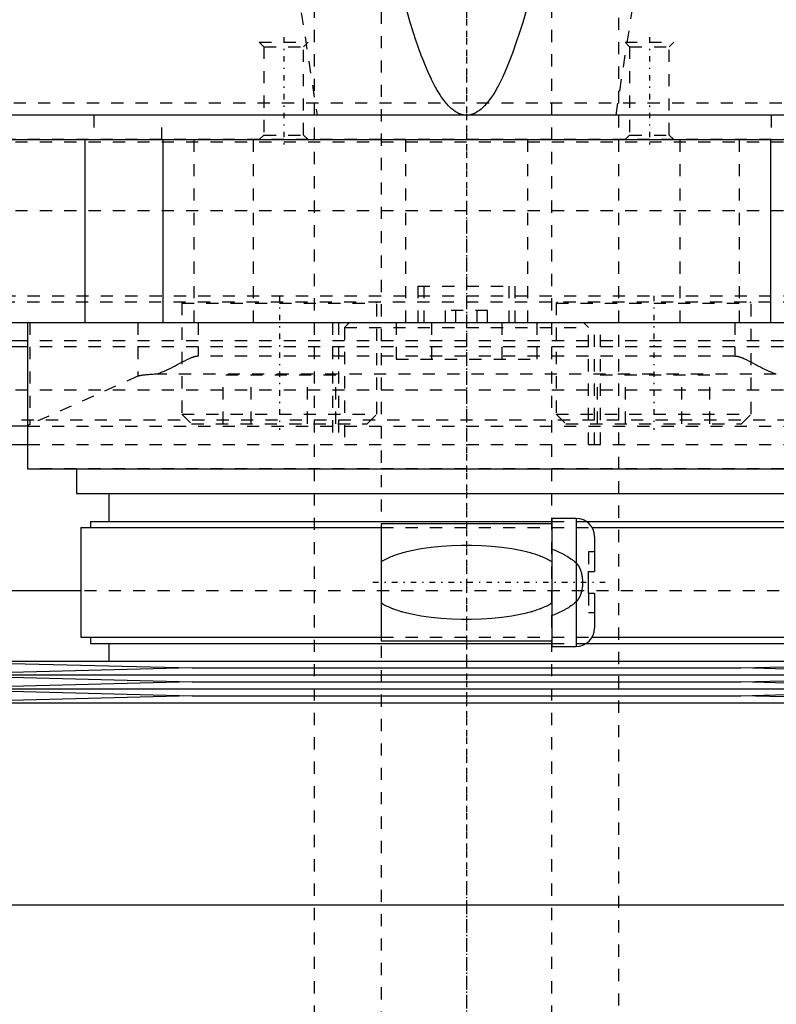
# Model space of a CAD drawing. Extents: x -120 to 120, y -1 to 900.
# Tile 5 of 11: x -37 to 25, y 415 to 495. Entities that reach past the tile are written whole.
import ezdxf

# ---------------------------------------------------------------- set-up
doc = ezdxf.new("R2010")
doc.units = 0
doc.linetypes.add('CENTER', pattern=[1.5, 0.45, -0.5, 0.05, -0.5])
doc.linetypes.add('DASHED', pattern=[2, 1, -1])
for name, color, linetype in [('AM_0', 7, 'CONTINUOUS'), ('AM_3', 7, 'DASHED'), ('AM_7', 7, 'CENTER')]:
    doc.layers.add(name, color=color, linetype=linetype)

msp = doc.modelspace()

# ---------------------------------------------------------------- linework, layer by layer
at = {"layer": 'AM_0', "color": 7, "linetype": 'CONTINUOUS'}
for p, q in [((79, 487.5), (-79, 487.5)), ((-78.5, 485.5), (78.5, 485.5)), ((-31.31, 485.5), (-31.31, 470.5)), ((-24.92, 485.5), (-24.92, 470.5)), ((24.92, 485.5), (24.92, 470.5)), ((-50, 470.5), (50, 470.5)), ((-36, 470.5), (-36, 458.5)), ((-36, 469), (-60, 469)), ((-36, 468.5), (-60, 468.5)), ((-36, 462), (-52.5, 462)), ((-68.3, 460.5), (-36, 460.5)), ((-36, 458.5), (36, 458.5)), ((-32, 458.5), (-32, 456.5)), ((-32, 456.5), (32, 456.5)), ((-29.35, 456.5), (-29.35, 454.2)), ((-30.85, 454.2), (-30.85, 453.7)), ((-30.85, 454.2), (7, 454.2)), ((7, 454), (-7, 454)), ((-7, 454), (-7, 444.4)), ((9, 454.45), (7, 454.45)), ((7, 454.45), (7, 443.95)), ((9, 454.45), (9, 443.95)), ((9.829, 454.2), (30.85, 454.2)), ((-31.65, 453.7), (-31.65, 444.7)), ((-31.65, 453.7), (-7, 453.7)), ((10.299, 453.7), (31.65, 453.7)), ((10.5, 452.95), (10.5, 450.1)), ((10, 448.3), (10, 450.1)), ((10, 450.1), (10.5, 450.1)), ((-31.65, 448.5), (-65.592, 448.5)), ((10.5, 448.3), (10, 448.3)), ((10.5, 448.3), (10.5, 445.45)), ((-31.65, 444.7), (-7, 444.7)), ((-30.85, 444.7), (-30.85, 444.2)), ((-30.85, 444.2), (7, 444.2)), ((-29.35, 444.2), (-29.35, 442.75)), ((-7, 444.4), (7, 444.4)), ((9.829, 444.2), (30.85, 444.2)), ((10.299, 444.7), (31.65, 444.7)), ((7, 443.95), (9, 443.95)), ((-45, 442.75), (-22.5, 442.18)), ((-45, 442.75), (45, 442.75)), ((22.5, 442.18), (45, 442.75)), ((-22.5, 442.18), (-45, 441.61)), ((-22.5, 442.18), (22.5, 442.18)), ((45, 441.61), (22.5, 442.18)), ((-45, 441.61), (-22.5, 441.04)), ((-45, 441.61), (45, 441.61)), ((-22.5, 441.04), (-45, 440.47)), ((-22.5, 441.04), (22.5, 441.04)), ((22.5, 441.04), (45, 441.61)), ((45, 440.47), (22.5, 441.04)), ((-45, 440.47), (-22.5, 439.9)), ((-45, 440.47), (45, 440.47)), ((22.5, 439.9), (45, 440.47)), ((-22.5, 439.9), (-45, 439.33)), ((-45, 439.33), (45, 439.33)), ((-22.5, 439.9), (22.5, 439.9)), ((45, 439.33), (22.5, 439.9)), ((-45, 422.75), (45, 422.75)), ((-45, 422.75), (0, 422.75))]:
    msp.add_line(p, q, dxfattribs=at)
for points in [[(0, 487.5, 0), (-0.012, 487.5, 0), (-0.035, 487.5, 0), (-0.058, 487.501, 0), (-0.07, 487.502, 0), (-0.082, 487.502, 0), (-0.105, 487.504, 0), (-0.128, 487.506, 0), (-0.152, 487.508, 0), (-0.175, 487.511, 0), (-0.199, 487.514, 0), (-0.21, 487.516, 0), (-0.222, 487.518, 0), (-0.245, 487.521, 0), (-0.269, 487.526, 0), (-0.292, 487.53, 0), (-0.315, 487.535, 0), (-0.339, 487.541, 0), (-0.35, 487.544, 0), (-0.362, 487.547, 0), (-0.385, 487.553, 0), (-0.409, 487.56, 0), (-0.42, 487.563, 0), (-0.432, 487.567, 0), (-0.455, 487.574, 0), (-0.479, 487.582, 0), (-0.49, 487.586, 0), (-0.502, 487.59, 0), (-0.525, 487.598, 0), (-0.549, 487.607, 0), (-0.572, 487.617, 0), (-0.595, 487.626, 0), (-0.619, 487.637, 0), (-0.631, 487.642, 0), (-0.642, 487.647, 0), (-0.666, 487.658, 0), (-0.689, 487.669, 0), (-0.712, 487.681, 0), (-0.736, 487.693, 0), (-0.759, 487.705, 0), (-0.771, 487.712, 0), (-0.782, 487.718, 0), (-0.806, 487.731, 0), (-0.829, 487.745, 0), (-0.852, 487.759, 0), (-0.876, 487.773, 0), (-0.899, 487.788, 0), (-0.911, 487.796, 0), (-0.922, 487.803, 0), (-0.946, 487.819, 0), (-0.969, 487.835, 0), (-1.051, 487.894, 0), (-1.191, 488.006, 0), (-1.261, 488.067, 0), (-1.331, 488.132, 0), (-1.471, 488.272, 0), (-1.611, 488.425, 0), (-1.751, 488.593, 0), (-1.891, 488.775, 0), (-2.031, 488.971, 0), (-2.101, 489.074, 0), (-2.171, 489.181, 0), (-2.311, 489.405, 0), (-2.451, 489.643, 0), (-2.521, 489.767, 0), (-2.591, 489.895, 0), (-2.731, 490.161, 0), (-2.871, 490.44, 0), (-2.941, 490.586, 0), (-3.011, 490.734, 0), (-3.151, 491.042, 0), (-3.291, 491.364, 0), (-3.431, 491.699, 0), (-3.571, 492.049, 0), (-3.71, 492.413, 0), (-3.78, 492.6, 0), (-3.85, 492.79, 0), (-3.99, 493.182, 0), (-4.13, 493.588, 0), (-4.619, 495.117, 0), (-5.456, 498.136, 0)], [(5.456, 498.136, 0), (4.619, 495.117, 0), (3.78, 492.6, 0), (3.291, 491.364, 0), (3.151, 491.042, 0), (3.011, 490.734, 0), (2.941, 490.586, 0), (2.871, 490.44, 0), (2.731, 490.161, 0), (2.591, 489.895, 0), (2.521, 489.767, 0), (2.451, 489.643, 0), (2.311, 489.405, 0), (2.171, 489.181, 0), (2.101, 489.074, 0), (2.031, 488.971, 0), (1.891, 488.775, 0), (1.751, 488.593, 0), (1.611, 488.425, 0), (1.471, 488.272, 0), (1.331, 488.132, 0), (1.261, 488.067, 0), (1.191, 488.006, 0), (1.051, 487.894, 0), (0.911, 487.796, 0), (0.829, 487.745, 0), (0.806, 487.731, 0), (0.782, 487.718, 0), (0.771, 487.712, 0), (0.759, 487.705, 0), (0.736, 487.693, 0), (0.712, 487.681, 0), (0.689, 487.669, 0), (0.666, 487.658, 0), (0.642, 487.647, 0), (0.631, 487.642, 0), (0.619, 487.637, 0), (0.595, 487.626, 0), (0.572, 487.617, 0), (0.549, 487.607, 0), (0.525, 487.598, 0), (0.502, 487.59, 0), (0.49, 487.586, 0), (0.479, 487.582, 0), (0.455, 487.574, 0), (0.432, 487.567, 0), (0.42, 487.563, 0), (0.409, 487.56, 0), (0.385, 487.553, 0), (0.362, 487.547, 0), (0.35, 487.544, 0), (0.339, 487.541, 0), (0.315, 487.535, 0), (0.292, 487.53, 0), (0.269, 487.526, 0), (0.245, 487.521, 0), (0.222, 487.518, 0), (0.21, 487.516, 0), (0.199, 487.514, 0), (0.175, 487.511, 0), (0.152, 487.508, 0), (0.128, 487.506, 0), (0.105, 487.504, 0), (0.082, 487.502, 0), (0.07, 487.502, 0), (0.058, 487.501, 0), (0.035, 487.5, 0), (0.012, 487.5, 0), (0, 487.5, 0)]]:
    msp.add_polyline3d(points, dxfattribs=at)
for centre, start, end in [((9, 452.95), 0, 90), ((9, 445.45), 270, 0)]:
    msp.add_arc(centre, 1.5, start, end, dxfattribs=at)
at = {"layer": 'AM_3', "color": 6, "linetype": 'DASHED'}
for p, q in [((-7, 874), (-7, 355.5)), ((7, 355.5), (7, 874)), ((-12.5, 858.5), (-12.5, 396.5)), ((12.5, 396.5), (12.5, 858.5)), ((-17, 493.5), (-16.621, 493.121)), ((-17, 493.5), (-13, 493.5)), ((-13.379, 493.121), (-13, 493.5)), ((13, 493.5), (13.379, 493.121)), ((13, 493.5), (17, 493.5)), ((16.621, 493.121), (17, 493.5)), ((-16.621, 493.121), (-16.621, 485.879)), ((-16.621, 493.121), (-13.379, 493.121)), ((-13.379, 485.879), (-13.379, 493.121)), ((13.379, 493.121), (13.379, 485.879)), ((13.379, 493.121), (16.621, 493.121)), ((16.621, 485.879), (16.621, 493.121)), ((77.856, 488.5), (-77.856, 488.5)), ((-30.577, 487.5), (-30.577, 485.5)), ((-25, 485.5), (-25, 487.5)), ((25, 487.5), (25, 485.5)), ((77, 485.5), (-60.008, 485.5)), ((60, 485.3), (-60, 485.3)), ((-22.363, 485.5), (-22.363, 470.5)), ((-17.5, 485.5), (-17.5, 470.5)), ((-16.621, 485.879), (-17, 485.5)), ((-16.621, 485.879), (-13.379, 485.879)), ((-13, 485.5), (-13.379, 485.879)), ((-5, 485.5), (-5, 470.5)), ((5, 485.5), (5, 470.5)), ((13.379, 485.879), (13, 485.5)), ((13.379, 485.879), (16.621, 485.879)), ((17, 485.5), (16.621, 485.879)), ((17.5, 485.5), (17.5, 470.5)), ((22.363, 485.5), (22.363, 470.5)), ((-45, 479.7), (45, 479.7)), ((-45, 479.7), (0, 479.7)), ((-4, 473.5), (-4, 470.5)), ((-4, 473.5), (4, 473.5)), ((-3.5, 473.5), (-3.5, 470.5)), ((3.5, 470.5), (3.5, 473.5)), ((4, 470.5), (4, 473.5)), ((-60.003, 472.7), (60.003, 472.7)), ((-60.04, 472.2), (60.04, 472.2)), ((-23.251, 472.2), (-23.351, 472.1)), ((-23.351, 472.1), (-23.351, 463)), ((-23.351, 472.1), (-7.351, 472.1)), ((-7.351, 472.1), (-7.451, 472.2)), ((-7.351, 463), (-7.351, 472.1)), ((1.732, 471.5), (-1.732, 471.5)), ((-1.732, 470.5), (-1.732, 471.5)), ((-0.866, 470.5), (-0.866, 471.5)), ((0.866, 470.5), (0.866, 471.5)), ((1.732, 470.5), (1.732, 471.5)), ((7.451, 472.2), (7.351, 472.1)), ((7.351, 472.1), (7.351, 463)), ((7.351, 472.1), (23.351, 472.1)), ((23.351, 472.1), (23.251, 472.2)), ((23.351, 463), (23.351, 472.1)), ((-35.825, 470.5), (-35.825, 462.143)), ((-26.956, 470.5), (-26.956, 466.096)), ((-22, 470.5), (-22, 467.736)), ((-11, 470.5), (-11, 460.5)), ((-10.5, 470.5), (-10.5, 460.5)), ((-9.6, 470.5), (-10, 470.1)), ((-10, 470.1), (-10, 460.5)), ((-10, 470.1), (10, 470.1)), ((-5.774, 470.5), (-5.774, 467.5)), ((-2.887, 470.5), (-2.887, 467.5)), ((2.887, 470.5), (2.887, 467.5)), ((5.774, 470.5), (5.774, 467.5)), ((10, 470.1), (9.6, 470.5)), ((10, 460.5), (10, 470.1)), ((10.5, 460.5), (10.5, 470.5)), ((11, 460.5), (11, 470.5)), ((22, 470.5), (22, 467.736)), ((36, 469), (-36, 469)), ((36, 468.5), (-36, 468.5)), ((22, 467.736), (-22, 467.736)), ((-5.774, 467.5), (5.774, 467.5)), ((-26.956, 466.096), (-35.825, 462.143)), ((25.41, 466.274), (-25.41, 466.274)), ((-19.97, 462.2), (-19.97, 466.2)), ((-10.733, 466.2), (-19.97, 466.2)), ((-17.661, 462.2), (-17.661, 466.2)), ((-13.042, 462.2), (-13.042, 466.2)), ((-10.733, 462.2), (-10.733, 466.2)), ((10.733, 462.2), (10.733, 466.2)), ((19.97, 466.2), (10.733, 466.2)), ((13.042, 462.2), (13.042, 466.2)), ((17.661, 462.2), (17.661, 466.2)), ((19.97, 462.2), (19.97, 466.2)), ((-51, 465), (51, 465)), ((-23.351, 463), (-22.551, 462.2)), ((-23.351, 463), (-7.351, 463)), ((-8.151, 462.2), (-7.351, 463)), ((7.351, 463), (8.151, 462.2)), ((7.351, 463), (23.351, 463)), ((22.551, 462.2), (23.351, 463)), ((52.5, 462.5), (-52.5, 462.5)), ((-36, 462), (36, 462)), ((-22.551, 462.2), (-8.151, 462.2)), ((8.151, 462.2), (22.551, 462.2)), ((-36, 460.5), (36, 460.5)), ((36, 458.518), (-36, 458.518)), ((7, 454.2), (9.829, 454.2)), ((-7, 453.7), (10.299, 453.7)), ((10, 451.7), (10, 450.1)), ((10.5, 451.7), (10, 451.7)), ((31.65, 448.5), (-31.65, 448.5)), ((10, 448.3), (10, 446.7)), ((10.5, 446.7), (10, 446.7)), ((-7, 444.7), (10.299, 444.7)), ((7, 444.2), (9.829, 444.2))]:
    msp.add_line(p, q, dxfattribs=at)
for points in [[(-21.74, 568.626, 0), (-20.18, 551.977, 0), (-17.034, 522.415, 0), (-13.859, 497.874, 0), (-12.262, 487.5, 0)], [(12.262, 487.5, 0), (13.859, 497.874, 0), (17.034, 522.415, 0), (20.18, 551.977, 0), (21.74, 568.626, 0)], [(-22, 467.736, 0), (-22.02, 467.735, 0), (-22.06, 467.734, 0), (-22.099, 467.731, 0), (-22.119, 467.729, 0), (-22.138, 467.727, 0), (-22.176, 467.722, 0), (-22.213, 467.716, 0), (-22.251, 467.709, 0), (-22.287, 467.701, 0), (-22.323, 467.692, 0), (-22.341, 467.687, 0), (-22.359, 467.682, 0), (-22.395, 467.672, 0), (-22.43, 467.661, 0), (-22.465, 467.649, 0), (-22.499, 467.637, 0), (-22.534, 467.625, 0), (-22.551, 467.618, 0), (-22.568, 467.612, 0), (-22.602, 467.599, 0), (-22.636, 467.585, 0), (-22.653, 467.578, 0), (-22.753, 467.534, 0), (-22.951, 467.442, 0), (-23.146, 467.344, 0), (-23.34, 467.243, 0), (-23.533, 467.141, 0), (-23.724, 467.04, 0), (-23.819, 466.99, 0), (-23.913, 466.94, 0), (-24.101, 466.843, 0), (-24.286, 466.749, 0), (-24.468, 466.659, 0), (-24.648, 466.574, 0), (-24.824, 466.494, 0), (-24.91, 466.457, 0), (-24.996, 466.422, 0), (-25.164, 466.356, 0), (-25.329, 466.299, 0), (-25.41, 466.274, 0)], [(25.41, 466.274, 0), (25.329, 466.299, 0), (25.164, 466.356, 0), (24.996, 466.422, 0), (24.91, 466.457, 0), (24.824, 466.494, 0), (24.648, 466.574, 0), (24.468, 466.659, 0), (24.286, 466.749, 0), (24.101, 466.843, 0), (23.913, 466.94, 0), (23.819, 466.99, 0), (23.724, 467.04, 0), (23.533, 467.141, 0), (23.34, 467.243, 0), (23.146, 467.344, 0), (22.951, 467.442, 0), (22.753, 467.534, 0), (22.653, 467.578, 0), (22.636, 467.585, 0), (22.602, 467.599, 0), (22.568, 467.612, 0), (22.551, 467.618, 0), (22.534, 467.625, 0), (22.499, 467.637, 0), (22.465, 467.649, 0), (22.43, 467.661, 0), (22.395, 467.672, 0), (22.359, 467.682, 0), (22.341, 467.687, 0), (22.323, 467.692, 0), (22.287, 467.701, 0), (22.251, 467.709, 0), (22.213, 467.716, 0), (22.176, 467.722, 0), (22.138, 467.727, 0), (22.119, 467.729, 0), (22.099, 467.731, 0), (22.06, 467.734, 0), (22.02, 467.735, 0), (22, 467.736, 0)], [(-25.41, 466.274, 0), (-25.479, 466.27, 0), (-25.614, 466.262, 0), (-25.743, 466.254, 0), (-25.806, 466.25, 0), (-25.867, 466.245, 0), (-25.985, 466.236, 0), (-26.098, 466.227, 0), (-26.204, 466.218, 0), (-26.305, 466.208, 0), (-26.399, 466.198, 0), (-26.443, 466.193, 0), (-26.486, 466.188, 0), (-26.567, 466.178, 0), (-26.642, 466.168, 0), (-26.709, 466.157, 0), (-26.77, 466.146, 0), (-26.824, 466.135, 0), (-26.848, 466.13, 0), (-26.871, 466.124, 0), (-26.91, 466.113, 0), (-26.943, 466.102, 0), (-26.956, 466.096, 0)], [(-35.825, 462.143, 0), (-35.878, 462.117, 0), (-35.956, 462.064, 0), (-35.995, 462.012, 0), (-36, 461.986, 0)], [(-7, 450.913, 0), (-6.948, 450.944, 0), (-6.844, 451.002, 0), (-6.738, 451.059, 0), (-6.684, 451.086, 0), (-6.63, 451.113, 0), (-6.521, 451.166, 0), (-6.41, 451.217, 0), (-6.297, 451.266, 0), (-6.183, 451.313, 0), (-6.068, 451.359, 0), (-6.01, 451.381, 0), (-5.951, 451.403, 0), (-5.834, 451.446, 0), (-5.715, 451.487, 0), (-5.594, 451.527, 0), (-5.473, 451.565, 0), (-5.35, 451.603, 0), (-5.288, 451.621, 0), (-5.226, 451.639, 0), (-5.101, 451.673, 0), (-4.974, 451.707, 0), (-4.911, 451.723, 0), (-4.523, 451.815, 0), (-3.724, 451.97, 0), (-2.903, 452.089, 0), (-2.071, 452.174, 0), (-1.236, 452.228, 0), (-0.408, 452.255, 0), (0, 452.258, 0), (0.408, 452.255, 0), (1.236, 452.228, 0), (2.071, 452.174, 0), (2.903, 452.089, 0), (3.724, 451.97, 0), (4.523, 451.815, 0), (4.911, 451.723, 0), (4.974, 451.707, 0), (5.101, 451.673, 0), (5.226, 451.639, 0), (5.288, 451.621, 0), (5.35, 451.603, 0), (5.473, 451.565, 0), (5.594, 451.527, 0), (5.715, 451.487, 0), (5.834, 451.446, 0), (5.951, 451.403, 0), (6.01, 451.381, 0), (6.068, 451.359, 0), (6.183, 451.313, 0), (6.297, 451.266, 0), (6.41, 451.217, 0), (6.521, 451.166, 0), (6.63, 451.113, 0), (6.684, 451.086, 0), (6.738, 451.059, 0), (6.844, 451.002, 0), (6.948, 450.944, 0), (7, 450.913, 0)], [(7, 451.931, 0), (7.061, 451.908, 0), (7.184, 451.86, 0), (7.305, 451.811, 0), (7.366, 451.786, 0), (7.426, 451.76, 0), (7.547, 451.707, 0), (7.666, 451.652, 0), (7.784, 451.595, 0), (7.901, 451.535, 0), (8.016, 451.474, 0), (8.073, 451.443, 0), (8.129, 451.411, 0), (8.241, 451.345, 0), (8.35, 451.278, 0), (8.457, 451.208, 0), (8.562, 451.136, 0), (8.665, 451.061, 0), (8.715, 451.023, 0), (8.764, 450.984, 0), (8.861, 450.904, 0), (8.954, 450.822, 0), (9, 450.78, 0)], [(9, 450.78, 0), (9.008, 450.772, 0), (9.024, 450.757, 0), (9.04, 450.74, 0), (9.048, 450.732, 0), (9.056, 450.723, 0), (9.071, 450.705, 0), (9.087, 450.687, 0), (9.102, 450.668, 0), (9.117, 450.648, 0), (9.132, 450.628, 0), (9.139, 450.618, 0), (9.146, 450.607, 0), (9.161, 450.586, 0), (9.175, 450.564, 0), (9.189, 450.541, 0), (9.203, 450.518, 0), (9.217, 450.494, 0), (9.223, 450.482, 0), (9.23, 450.47, 0), (9.243, 450.445, 0), (9.256, 450.42, 0), (9.262, 450.407, 0), (9.269, 450.394, 0), (9.281, 450.367, 0), (9.293, 450.34, 0), (9.299, 450.327, 0), (9.305, 450.313, 0), (9.316, 450.285, 0), (9.327, 450.257, 0), (9.338, 450.228, 0), (9.349, 450.199, 0), (9.359, 450.17, 0), (9.364, 450.155, 0), (9.369, 450.14, 0), (9.378, 450.11, 0), (9.387, 450.079, 0), (9.396, 450.048, 0), (9.405, 450.017, 0), (9.413, 449.985, 0), (9.417, 449.969, 0), (9.421, 449.953, 0), (9.429, 449.92, 0), (9.436, 449.887, 0), (9.443, 449.854, 0), (9.45, 449.821, 0), (9.456, 449.788, 0), (9.459, 449.771, 0), (9.462, 449.754, 0), (9.467, 449.721, 0), (9.472, 449.687, 0), (9.487, 449.569, 0), (9.503, 449.364, 0), (9.507, 449.262, 0), (9.507, 449.161, 0), (9.499, 448.956, 0), (9.478, 448.752, 0), (9.46, 448.635, 0), (9.454, 448.601, 0), (9.448, 448.568, 0), (9.444, 448.551, 0), (9.441, 448.535, 0), (9.434, 448.502, 0), (9.426, 448.469, 0), (9.418, 448.436, 0), (9.41, 448.402, 0), (9.401, 448.37, 0), (9.397, 448.353, 0), (9.392, 448.337, 0), (9.382, 448.304, 0), (9.372, 448.271, 0), (9.362, 448.239, 0), (9.351, 448.207, 0), (9.339, 448.175, 0), (9.333, 448.159, 0), (9.327, 448.143, 0), (9.315, 448.112, 0), (9.302, 448.081, 0), (9.295, 448.065, 0), (9.289, 448.05, 0), (9.275, 448.019, 0), (9.26, 447.989, 0), (9.253, 447.974, 0), (9.246, 447.96, 0), (9.231, 447.931, 0), (9.215, 447.903, 0), (9.199, 447.876, 0), (9.183, 447.849, 0), (9.167, 447.824, 0), (9.159, 447.811, 0), (9.151, 447.799, 0), (9.134, 447.775, 0), (9.117, 447.751, 0), (9.099, 447.729, 0), (9.082, 447.707, 0), (9.064, 447.686, 0), (9.055, 447.676, 0), (9.046, 447.666, 0), (9.028, 447.647, 0), (9.009, 447.629, 0), (9, 447.62, 0)], [(7, 447.487, 0), (6.948, 447.456, 0), (6.844, 447.398, 0), (6.738, 447.341, 0), (6.684, 447.314, 0), (6.63, 447.287, 0), (6.521, 447.234, 0), (6.41, 447.183, 0), (6.297, 447.134, 0), (6.183, 447.087, 0), (6.068, 447.041, 0), (6.01, 447.019, 0), (5.951, 446.997, 0), (5.834, 446.954, 0), (5.715, 446.913, 0), (5.594, 446.873, 0), (5.473, 446.835, 0), (5.35, 446.797, 0), (5.288, 446.779, 0), (5.226, 446.761, 0), (5.101, 446.727, 0), (4.974, 446.693, 0), (4.911, 446.677, 0), (4.523, 446.585, 0), (3.724, 446.43, 0), (2.903, 446.311, 0), (2.071, 446.226, 0), (1.236, 446.172, 0), (0.408, 446.145, 0), (0, 446.142, 0), (-0.408, 446.145, 0), (-1.236, 446.172, 0), (-2.071, 446.226, 0), (-2.903, 446.311, 0), (-3.724, 446.43, 0), (-4.523, 446.585, 0), (-4.911, 446.677, 0), (-4.974, 446.693, 0), (-5.101, 446.727, 0), (-5.226, 446.761, 0), (-5.288, 446.779, 0), (-5.35, 446.797, 0), (-5.473, 446.835, 0), (-5.594, 446.873, 0), (-5.715, 446.913, 0), (-5.834, 446.954, 0), (-5.951, 446.997, 0), (-6.01, 447.019, 0), (-6.068, 447.041, 0), (-6.183, 447.087, 0), (-6.297, 447.134, 0), (-6.41, 447.183, 0), (-6.521, 447.234, 0), (-6.63, 447.287, 0), (-6.684, 447.314, 0), (-6.738, 447.341, 0), (-6.844, 447.398, 0), (-6.948, 447.456, 0), (-7, 447.487, 0)], [(9, 447.62, 0), (8.954, 447.578, 0), (8.861, 447.496, 0), (8.764, 447.416, 0), (8.715, 447.377, 0), (8.665, 447.339, 0), (8.562, 447.264, 0), (8.457, 447.192, 0), (8.35, 447.122, 0), (8.241, 447.055, 0), (8.129, 446.989, 0), (8.073, 446.957, 0), (8.016, 446.926, 0), (7.901, 446.865, 0), (7.784, 446.805, 0), (7.666, 446.748, 0), (7.547, 446.693, 0), (7.426, 446.64, 0), (7.366, 446.614, 0), (7.305, 446.589, 0), (7.184, 446.54, 0), (7.061, 446.492, 0), (7, 446.469, 0)]]:
    msp.add_polyline3d(points, dxfattribs=at)
at = {"layer": 'AM_7', "color": 4, "linetype": 'CENTER'}
for p, q in [((0, 899.925), (0, 329.575)), ((0, 700.5), (0, 370.5)), ((-15, 493.9), (-15, 485.1)), ((15, 493.9), (15, 485.1)), ((0, 480.075), (0, 459.915)), ((-15.351, 472.7), (-15.351, 461.7)), ((15.351, 472.7), (15.351, 461.7)), ((0, 458.188), (0, 421.062)), ((11.375, 449.2), (-7.875, 449.2)), ((0, 424.348), (0, 389.202))]:
    msp.add_line(p, q, dxfattribs=at)

doc.saveas('drawing.dxf')
